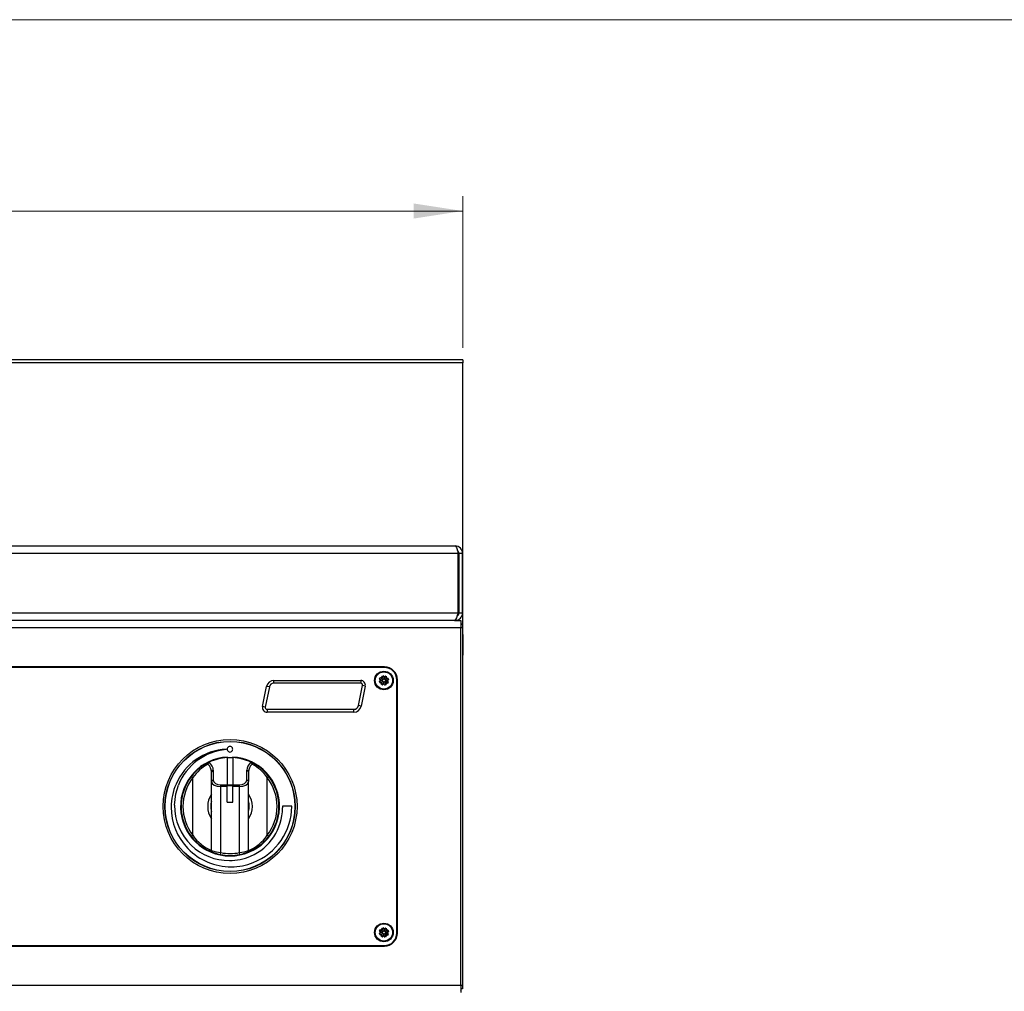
# Model space of a CAD drawing. Header units: millimetres. Extents: x 38 to 3318, y 40 to 2336.
# Tile 16 of 17: x 1149 to 1678, y 1814 to 2336. Entities that reach past the tile are written whole.
import ezdxf

# ---------------------------------------------------------------- set-up
doc = ezdxf.new("R2010")
doc.units = ezdxf.units.MM
doc.header["$LTSCALE"] = 8
doc.linetypes.add('CENTERX2', pattern=[20.32, 12.7, -2.54, 2.54, -2.54])
doc.layers.add('LAYER1', color=2, linetype='Continuous', lineweight=25)
doc.layers.add('LAYER2', color=3, linetype='CENTERX2')
doc.styles.add('SLDTEXTSTYLE2', font='TXT', dxfattribs={"width": 0.75})
doc.dimstyles.new('SLDDIMSTYLE0', dxfattribs={"dimtxt": 28, "dimasz": 26.416, "dimexe": 0, "dimexo": 0.0625, "dimgap": 7, "dimtad": 1, "dimdec": 1, "dimrnd": 1e-09, "dimzin": 12, "dimdsep": 46, "dimtxsty": 'SLDTEXTSTYLE2', "dimsah": 1, "dimcen": 0.09, "dimadec": 0, "dimazin": 3, "dimtfac": 1, "dimtdec": 1, "dimtofl": 0, "dimtmove": 0, "dimatfit": 3, "dimfxl": 1, "dimfrac": 2, "dimtolj": 1, "dimtzin": 12, "dimarcsym": 0})

# ---------------------------------------------------------------- blocks, each defined once
blk = doc.blocks.new('_D_3')
at = {"layer": 'LAYER2', "color": 8, "linetype": 'Continuous', "lineweight": 18}
for p, q in [((587.29, 2159.64), (587.29, 2241.19)), ((1387.29, 2159.64), (1387.29, 2241.19)), ((587.29, 2233.19), (1387.29, 2233.19))]:
    blk.add_line(p, q, dxfattribs=at)
for points in [[(587.29, 2233.19), (613.71, 2229.13), (613.71, 2237.26)], [(1387.29, 2233.19), (1360.88, 2237.26), (1360.88, 2229.13)]]:
    blk.add_solid(points, dxfattribs=at)
at = {"layer": 'LAYER2', "color": 8, "linetype": 'Continuous', "lineweight": 18, "insert": (956.26, 2269.29), "char_height": 28, "attachment_point": 1, "style": 'SLDTEXTSTYLE2'}
blk.add_mtext('800', dxfattribs=at)

msp = doc.modelspace()

# ---------------------------------------------------------------- linework, layer by layer
at = {"color": 7, "linetype": 'Continuous', "lineweight": 18}
msp.add_line((3318.4, 2336), (38.4, 2336), dxfattribs=at)
at = {"layer": 'LAYER1', "color": 7, "linetype": 'Continuous', "lineweight": 25}
for p, q in [((1387.292, 2153.194), (587.292, 2153.194)), ((1387.292, 2151.644), (587.292, 2151.644)), ((1387.292, 2153.194), (1387.292, 2151.644)), ((1387.292, 2006.572), (1387.292, 2151.644)), ((1384.768, 2049.218), (589.616, 2049.218)), ((591.192, 2053.218), (1383.192, 2053.218)), ((1384.768, 2017.218), (1384.768, 2049.218)), ((1387.192, 2049.218), (1385.192, 2049.218)), ((1385.192, 2049.218), (1385.192, 2017.218)), ((1387.192, 2017.218), (1387.192, 2049.218)), ((589.616, 2017.218), (1384.768, 2017.218)), ((1385.192, 2017.218), (1387.192, 2017.218)), ((1382.768, 2013.218), (591.616, 2013.218)), ((1382.768, 2013.218), (1383.192, 2013.218)), ((1383.192, 2013.218), (1383.192, 2013.498)), ((1383.192, 2013.218), (1386.192, 2013.218)), ((1386.192, 2013.218), (1386.192, 2009.218)), ((1386.192, 2009.218), (588.192, 2009.218)), ((1386.192, 2011.218), (1387.192, 2011.218)), ((1386.192, 1817.218), (1386.192, 2009.218)), ((1387.192, 2009.218), (1386.192, 2009.218)), ((1387.192, 2011.218), (1387.192, 2009.218)), ((1387.192, 2009.218), (1387.192, 1817.218)), ((1387.292, 2006.572), (1387.192, 2006.572)), ((1387.292, 2005.706), (1387.292, 2006.572)), ((1387.192, 2005.706), (1387.292, 2005.706)), ((1387.292, 2005.706), (1387.292, 1996.774)), ((1387.192, 1996.774), (1387.292, 1996.774)), ((1387.292, 1996.774), (1387.292, 1994.609)), ((1387.292, 1994.609), (1387.192, 1994.609)), ((1387.292, 1965.918), (1387.292, 1994.609)), ((1345.192, 1988.218), (629.192, 1988.218)), ((1345.192, 1987.918), (629.192, 1987.918)), ((1285.77, 1979.418), (1285.77, 1980.918)), ((1285.77, 1980.918), (1332.442, 1980.918)), ((1332.442, 1980.918), (1332.442, 1979.418)), ((1342.98, 1980.648), (1342.46, 1980.484)), ((1342.649, 1979.883), (1342.46, 1980.484)), ((1342.574, 1981.772), (1342.865, 1982.331)), ((1342.574, 1981.772), (1343.057, 1981.52)), ((1342.613, 1980.742), (1343.091, 1980.892)), ((1342.649, 1979.883), (1343.169, 1980.047)), ((1343.123, 1981.26), (1342.68, 1981.492)), ((1343.348, 1982.079), (1342.865, 1982.331)), ((1343.4, 1979.91), (1342.922, 1979.759)), ((1343.156, 1982.405), (1343.6, 1982.173)), ((1343.23, 1981.065), (1343.259, 1981.063)), ((1343.551, 1981.037), (1343.259, 1981.063)), ((1343.405, 1979.183), (1343.637, 1979.626)), ((1343.975, 1981.17), (1343.551, 1981.037)), ((1343.945, 1980.832), (1343.551, 1981.037)), ((1343.551, 1981.037), (1343.89, 1981.007)), ((1343.635, 1979.866), (1343.613, 1979.847)), ((1343.86, 1980.054), (1343.635, 1979.866)), ((1343.883, 1982.411), (1343.733, 1982.888)), ((1343.839, 1982.175), (1343.821, 1982.197)), ((1343.83, 1980.892), (1343.89, 1981.007)), ((1344.028, 1981.95), (1343.839, 1982.175)), ((1343.89, 1981.007), (1343.851, 1981.131)), ((1343.857, 1983.161), (1344.458, 1983.35)), ((1343.857, 1983.161), (1344.02, 1982.641)), ((1344.066, 1980.448), (1343.86, 1980.054)), ((1343.86, 1980.054), (1344.121, 1980.273)), ((1344.284, 1980.187), (1343.86, 1980.054)), ((1344.066, 1980.448), (1343.945, 1980.832)), ((1343.975, 1981.17), (1344.161, 1981.526)), ((1344.121, 1980.273), (1344.005, 1980.333)), ((1344.028, 1981.95), (1344.161, 1981.526)), ((1344.028, 1981.95), (1344.421, 1981.745)), ((1344.246, 1981.69), (1344.028, 1981.95)), ((1344.16, 1980.148), (1344.121, 1980.273)), ((1344.122, 1981.651), (1344.246, 1981.69)), ((1344.246, 1981.69), (1344.306, 1981.805)), ((1344.64, 1980.002), (1344.284, 1980.187)), ((1344.421, 1981.745), (1344.805, 1981.865)), ((1344.621, 1982.83), (1344.458, 1983.35)), ((1344.64, 1980.002), (1344.773, 1979.578)), ((1344.803, 1979.916), (1344.679, 1979.877)), ((1344.716, 1983.197), (1344.866, 1982.72)), ((1344.773, 1979.578), (1344.747, 1979.285)), ((1344.979, 1979.972), (1344.773, 1979.578)), ((1344.773, 1979.578), (1344.803, 1979.916)), ((1344.919, 1979.856), (1344.803, 1979.916)), ((1344.805, 1981.865), (1345.01, 1982.259)), ((1344.865, 1981.981), (1344.98, 1981.92)), ((1345.362, 1980.092), (1344.979, 1979.972)), ((1345.01, 1982.259), (1344.98, 1981.92)), ((1344.98, 1981.92), (1345.105, 1981.959)), ((1345.01, 1982.259), (1345.036, 1982.552)), ((1345.144, 1981.835), (1345.01, 1982.259)), ((1345.039, 1982.58), (1345.036, 1982.552)), ((1345.144, 1981.835), (1345.5, 1981.649)), ((1345.234, 1982.687), (1345.465, 1983.131)), ((1345.756, 1979.887), (1345.362, 1980.092)), ((1345.538, 1980.147), (1345.478, 1980.032)), ((1345.746, 1983.236), (1345.494, 1982.753)), ((1345.5, 1981.649), (1345.924, 1981.783)), ((1345.662, 1980.186), (1345.538, 1980.147)), ((1345.538, 1980.147), (1345.756, 1979.887)), ((1345.809, 1980.667), (1345.623, 1980.31)), ((1345.756, 1979.887), (1345.623, 1980.31)), ((1345.624, 1981.688), (1345.663, 1981.564)), ((1345.924, 1981.783), (1345.663, 1981.564)), ((1345.663, 1981.564), (1345.778, 1981.504)), ((1345.718, 1981.389), (1345.924, 1981.783)), ((1345.718, 1981.389), (1345.839, 1981.005)), ((1345.746, 1983.236), (1346.304, 1982.945)), ((1345.756, 1979.887), (1345.945, 1979.661)), ((1345.809, 1980.667), (1346.232, 1980.8)), ((1345.839, 1981.005), (1346.232, 1980.8)), ((1345.954, 1980.945), (1345.894, 1980.83)), ((1345.894, 1980.83), (1345.933, 1980.706)), ((1346.232, 1980.8), (1345.894, 1980.83)), ((1345.924, 1981.783), (1346.149, 1981.971)), ((1345.963, 1979.639), (1345.945, 1979.661)), ((1346.052, 1982.462), (1346.304, 1982.945)), ((1346.378, 1982.654), (1346.147, 1982.211)), ((1346.171, 1981.99), (1346.149, 1981.971)), ((1346.628, 1979.432), (1346.184, 1979.663)), ((1346.232, 1980.8), (1346.525, 1980.774)), ((1346.384, 1981.927), (1346.862, 1982.077)), ((1346.435, 1979.758), (1346.918, 1979.506)), ((1346.525, 1980.774), (1346.554, 1980.772)), ((1347.135, 1981.954), (1346.615, 1981.79)), ((1346.66, 1980.577), (1347.104, 1980.345)), ((1347.17, 1981.095), (1346.693, 1980.945)), ((1347.21, 1980.064), (1346.727, 1980.316)), ((1346.804, 1981.189), (1347.324, 1981.353)), ((1347.21, 1980.064), (1346.918, 1979.506)), ((1347.135, 1981.954), (1347.324, 1981.353)), ((1351.892, 1845.218), (1351.892, 1981.218)), ((1352.192, 1845.218), (1352.192, 1981.218)), ((1279.653, 1966.917), (1281.85, 1977.716)), ((1283.32, 1977.417), (1281.123, 1966.618)), ((1283.32, 1977.417), (1281.85, 1977.716)), ((1332.442, 1979.418), (1285.77, 1979.418)), ((1331.225, 1967.42), (1333.422, 1978.219)), ((1334.892, 1977.92), (1332.695, 1967.121)), ((1334.892, 1977.92), (1333.422, 1978.219)), ((1343.731, 1979.375), (1343.479, 1978.892)), ((1344.038, 1978.601), (1343.479, 1978.892)), ((1344.038, 1978.601), (1344.29, 1979.084)), ((1344.55, 1979.15), (1344.319, 1978.706)), ((1344.745, 1979.257), (1344.747, 1979.285)), ((1345.068, 1978.64), (1344.918, 1979.117)), ((1345.163, 1979.006), (1345.326, 1978.487)), ((1345.927, 1978.676), (1345.326, 1978.487)), ((1345.927, 1978.676), (1345.764, 1979.195)), ((1345.901, 1979.426), (1346.051, 1978.949)), ((1281.123, 1966.618), (1279.653, 1966.917)), ((1282.103, 1965.418), (1328.775, 1965.418)), ((1282.103, 1965.418), (1282.103, 1963.918)), ((1328.775, 1963.918), (1282.103, 1963.918)), ((1328.775, 1963.918), (1328.775, 1965.418)), ((1332.695, 1967.121), (1331.225, 1967.42)), ((1260.692, 1939.476), (1260.692, 1924.814)), ((1263.692, 1939.34), (1260.692, 1939.34)), ((1260.792, 1939.34), (1260.792, 1939.782)), ((1263.592, 1939.782), (1263.592, 1939.34)), ((1263.692, 1939.476), (1263.692, 1924.814)), ((1250.914, 1936.977), (1250.94, 1936.99)), ((1253.192, 1932.64), (1253.192, 1927.423)), ((1271.192, 1927.423), (1271.192, 1932.64)), ((1273.444, 1936.99), (1273.47, 1936.977)), ((1241.401, 1929.326), (1242.192, 1928.713)), ((1242.192, 1897.724), (1242.192, 1928.713)), ((1252.192, 1926.585), (1252.192, 1931.803)), ((1272.192, 1931.803), (1272.192, 1926.585)), ((1282.192, 1928.713), (1282.982, 1929.326)), ((1282.192, 1897.724), (1282.192, 1928.713)), ((1252.192, 1889.573), (1252.192, 1926.585)), ((1257.192, 1923.977), (1257.192, 1924.814)), ((1257.192, 1924.814), (1260.692, 1924.814)), ((1257.192, 1888.417), (1257.192, 1923.977)), ((1260.692, 1923.977), (1257.192, 1923.977)), ((1260.692, 1923.977), (1260.692, 1924.814)), ((1263.692, 1924.645), (1260.692, 1924.645)), ((1263.692, 1924.366), (1260.692, 1924.366)), ((1260.692, 1915.569), (1260.692, 1923.977)), ((1263.692, 1924.814), (1267.192, 1924.814)), ((1263.692, 1923.977), (1263.692, 1924.814)), ((1267.192, 1923.977), (1263.692, 1923.977)), ((1263.692, 1915.569), (1263.692, 1923.977)), ((1267.192, 1923.977), (1267.192, 1924.814)), ((1267.192, 1888.417), (1267.192, 1923.977)), ((1272.192, 1889.573), (1272.192, 1926.585)), ((1260.692, 1915.569), (1263.692, 1915.569)), ((1295.392, 1913.307), (1290.456, 1913.307)), ((1290.456, 1913.307), (1290.459, 1913.216)), ((1295.392, 1913.218), (1295.392, 1913.307)), ((1241.401, 1897.111), (1242.192, 1897.724)), ((1282.982, 1897.111), (1282.192, 1897.724)), ((1256.994, 1887.437), (1257.192, 1888.417)), ((1267.389, 1887.437), (1267.192, 1888.417)), ((1343.883, 1847.011), (1343.733, 1847.488)), ((1343.857, 1847.761), (1344.458, 1847.95)), ((1343.857, 1847.761), (1344.02, 1847.241)), ((1344.621, 1847.43), (1344.458, 1847.95)), ((1344.716, 1847.797), (1344.866, 1847.32)), ((1345.234, 1847.287), (1345.465, 1847.731)), ((1345.746, 1847.836), (1345.494, 1847.353)), ((1345.746, 1847.836), (1346.304, 1847.545)), ((1346.052, 1847.062), (1346.304, 1847.545)), ((1346.378, 1847.254), (1346.147, 1846.811)), ((1342.98, 1845.248), (1342.46, 1845.084)), ((1342.649, 1844.483), (1342.46, 1845.084)), ((1342.574, 1846.372), (1342.865, 1846.931)), ((1342.574, 1846.372), (1343.057, 1846.12)), ((1342.613, 1845.342), (1343.091, 1845.492)), ((1342.649, 1844.483), (1343.169, 1844.647)), ((1343.123, 1845.86), (1342.68, 1846.092)), ((1343.348, 1846.679), (1342.865, 1846.931)), ((1343.4, 1844.51), (1342.922, 1844.359)), ((1343.156, 1847.005), (1343.6, 1846.773)), ((1343.23, 1845.665), (1343.259, 1845.663)), ((1343.551, 1845.637), (1343.259, 1845.663)), ((1343.405, 1843.783), (1343.637, 1844.226)), ((1343.731, 1843.975), (1343.479, 1843.492)), ((1344.038, 1843.201), (1343.479, 1843.492)), ((1343.975, 1845.77), (1343.551, 1845.637)), ((1343.945, 1845.432), (1343.551, 1845.637)), ((1343.551, 1845.637), (1343.89, 1845.607)), ((1343.635, 1844.466), (1343.613, 1844.447)), ((1343.86, 1844.654), (1343.635, 1844.466)), ((1343.839, 1846.775), (1343.821, 1846.797)), ((1343.83, 1845.492), (1343.89, 1845.607)), ((1344.028, 1846.55), (1343.839, 1846.775)), ((1343.89, 1845.607), (1343.851, 1845.731)), ((1344.066, 1845.048), (1343.86, 1844.654)), ((1343.86, 1844.654), (1344.121, 1844.873)), ((1344.284, 1844.787), (1343.86, 1844.654)), ((1344.066, 1845.048), (1343.945, 1845.432)), ((1343.975, 1845.77), (1344.161, 1846.126)), ((1344.121, 1844.873), (1344.005, 1844.933)), ((1344.028, 1846.55), (1344.161, 1846.126)), ((1344.028, 1846.55), (1344.421, 1846.345)), ((1344.246, 1846.29), (1344.028, 1846.55)), ((1344.038, 1843.201), (1344.29, 1843.684)), ((1344.16, 1844.748), (1344.121, 1844.873)), ((1344.122, 1846.251), (1344.246, 1846.29)), ((1344.246, 1846.29), (1344.306, 1846.405)), ((1344.64, 1844.602), (1344.284, 1844.787)), ((1344.55, 1843.75), (1344.319, 1843.306)), ((1344.421, 1846.345), (1344.805, 1846.465)), ((1344.64, 1844.602), (1344.773, 1844.178)), ((1344.803, 1844.516), (1344.679, 1844.477)), ((1344.745, 1843.857), (1344.747, 1843.885)), ((1344.773, 1844.178), (1344.747, 1843.885)), ((1344.979, 1844.572), (1344.773, 1844.178)), ((1344.773, 1844.178), (1344.803, 1844.516)), ((1344.919, 1844.456), (1344.803, 1844.516)), ((1344.805, 1846.465), (1345.01, 1846.859)), ((1344.865, 1846.581), (1344.98, 1846.52)), ((1345.068, 1843.24), (1344.918, 1843.717)), ((1345.362, 1844.692), (1344.979, 1844.572)), ((1345.01, 1846.859), (1344.98, 1846.52)), ((1344.98, 1846.52), (1345.105, 1846.559)), ((1345.01, 1846.859), (1345.036, 1847.152)), ((1345.144, 1846.435), (1345.01, 1846.859)), ((1345.039, 1847.18), (1345.036, 1847.152)), ((1345.144, 1846.435), (1345.5, 1846.249)), ((1345.163, 1843.606), (1345.326, 1843.087)), ((1345.927, 1843.276), (1345.326, 1843.087)), ((1345.756, 1844.487), (1345.362, 1844.692)), ((1345.538, 1844.747), (1345.478, 1844.632)), ((1345.5, 1846.249), (1345.924, 1846.383)), ((1345.662, 1844.786), (1345.538, 1844.747)), ((1345.538, 1844.747), (1345.756, 1844.487)), ((1345.809, 1845.267), (1345.623, 1844.91)), ((1345.756, 1844.487), (1345.623, 1844.91)), ((1345.624, 1846.288), (1345.663, 1846.164)), ((1345.924, 1846.383), (1345.663, 1846.164)), ((1345.663, 1846.164), (1345.778, 1846.104)), ((1345.718, 1845.989), (1345.924, 1846.383)), ((1345.718, 1845.989), (1345.839, 1845.605)), ((1345.756, 1844.487), (1345.945, 1844.261)), ((1345.927, 1843.276), (1345.764, 1843.795)), ((1345.809, 1845.267), (1346.232, 1845.4)), ((1345.839, 1845.605), (1346.232, 1845.4)), ((1345.954, 1845.545), (1345.894, 1845.43)), ((1346.232, 1845.4), (1345.894, 1845.43)), ((1345.894, 1845.43), (1345.933, 1845.306)), ((1345.901, 1844.026), (1346.051, 1843.549)), ((1345.924, 1846.383), (1346.149, 1846.571)), ((1345.963, 1844.239), (1345.945, 1844.261)), ((1346.171, 1846.59), (1346.149, 1846.571)), ((1346.628, 1844.032), (1346.184, 1844.263)), ((1346.232, 1845.4), (1346.525, 1845.374)), ((1346.384, 1846.527), (1346.862, 1846.677)), ((1346.435, 1844.358), (1346.918, 1844.106)), ((1346.525, 1845.374), (1346.554, 1845.372)), ((1347.135, 1846.554), (1346.615, 1846.39)), ((1346.66, 1845.177), (1347.104, 1844.945)), ((1347.17, 1845.695), (1346.693, 1845.545)), ((1347.21, 1844.664), (1346.727, 1844.916)), ((1346.804, 1845.789), (1347.324, 1845.953)), ((1347.21, 1844.664), (1346.918, 1844.106)), ((1347.135, 1846.554), (1347.324, 1845.953)), ((629.192, 1838.518), (1345.192, 1838.518)), ((629.192, 1838.218), (1345.192, 1838.218)), ((588.192, 1817.218), (1386.192, 1817.218)), ((1386.192, 1817.218), (1386.192, 1813.218)), ((1386.192, 1817.218), (1387.192, 1817.218)), ((1387.192, 1817.218), (1387.192, 1815.218)), ((1387.192, 1815.218), (1386.192, 1815.218))]:
    msp.add_line(p, q, dxfattribs=at)
at = {"layer": 'LAYER1', "color": 7, "linetype": 'Continuous', "lineweight": 25, "flags": 128}
for points in [[(1383.192, 2053.218), (1383.541, 2052.979), (1383.89, 2052.289), (1384.239, 2051.231), (1384.588, 2049.932), (1384.768, 2049.218)], [(1384.768, 2017.218), (1384.317, 2015.831), (1383.866, 2014.616), (1383.415, 2013.724), (1382.964, 2013.266), (1382.768, 2013.218)], [(1386.656, 2011.218), (1386.365, 2011.653), (1386.192, 2011.864)], [(1260.071, 1943.962), (1260.072, 1943.993), (1260.073, 1944.018)], [(1260.08, 1943.767), (1260.073, 1943.876), (1260.071, 1943.962)], [(1232.334, 1913.874), (1232.982, 1920.034), (1234.425, 1924.72)], [(1290.459, 1913.216), (1290.469, 1912.762), (1290.472, 1912.404)], [(1386.192, 1814.573), (1386.365, 1814.783), (1386.656, 1815.218)]]:
    msp.add_lwpolyline(points, dxfattribs=at)
at = {"layer": 'LAYER1', "color": 7, "linetype": 'Continuous', "lineweight": 25}
for centre, radius in [((1344.892, 1980.918), 5), ((1344.892, 1980.918), 4.65), ((1344.892, 1980.918), 0.851), ((1262.192, 1913.218), 36), ((1262.192, 1913.218), 35), ((1262.192, 1913.218), 34.9), ((1344.892, 1845.518), 5), ((1344.892, 1845.518), 4.65), ((1344.892, 1845.518), 0.851)]:
    msp.add_circle(centre, radius, dxfattribs=at)
for centre, radius, start, end in [((1383.192, 2049.218), 4, 360, 90), ((1383.426, 2049.298), 1.768, 357.42667, 58.33614), ((1383.192, 2017.218), 4, 270, 0), ((1383.335, 2017.173), 1.857, 298.07455, 1.40453), ((1345.192, 1981.218), 7, 0, 90), ((1345.192, 1981.218), 6.7, 0, 90), ((1285.77, 1976.918), 4, 90, 168.5), ((1332.442, 1978.418), 2.5, 348.5, 90), ((1343.158, 1980.714), 0.19, 110.79818, 200.4459), ((1342.86, 1981.029), 0.4, 287.44849, 4.80832), ((1343.221, 1981.424), 0.19, 149.45109, 239.09881), ((1342.872, 1981.166), 0.4, 345.08867, 62.44849), ((1343.031, 1981.083), 0.2, 287.44849, 62.44849), ((1343.289, 1979.665), 0.4, 30.08867, 107.44849), ((1343.353, 1980.094), 0.19, 194.45109, 284.09881), ((1343.522, 1982), 0.19, 65.79818, 155.4459), ((1343.533, 1982.434), 0.4, 242.44849, 319.80832), ((1343.46, 1979.719), 0.2, 332.44849, 107.44849), ((1343.692, 1982.351), 0.2, 242.44849, 17.44849), ((1343.81, 1979.548), 0.19, 155.79818, 245.4459), ((1343.377, 1979.56), 0.4, 332.44849, 49.80832), ((1343.639, 1982.522), 0.4, 300.08867, 17.44849), ((1344.068, 1982.457), 0.19, 104.45109, 194.09881), ((1344.688, 1982.652), 0.19, 20.79818, 110.4459), ((1345.003, 1982.95), 0.4, 197.44849, 274.80832), ((1345.056, 1982.78), 0.2, 197.44849, 332.44849), ((1345.139, 1982.938), 0.4, 255.08867, 332.44849), ((1345.397, 1982.589), 0.19, 59.45109, 149.09881), ((1346.145, 1979.315), 0.4, 120.08867, 197.44849), ((1346.092, 1979.486), 0.2, 62.44849, 197.44849), ((1346.25, 1979.403), 0.4, 62.44849, 139.80832), ((1346.407, 1982.277), 0.4, 152.44849, 229.80832), ((1345.973, 1982.289), 0.19, 335.79818, 65.4459), ((1346.324, 1982.118), 0.2, 152.44849, 287.44849), ((1346.495, 1982.172), 0.4, 210.08867, 287.44849), ((1346.262, 1979.837), 0.19, 245.79818, 335.4459), ((1346.431, 1981.743), 0.19, 14.45109, 104.09881), ((1346.912, 1980.671), 0.4, 165.08867, 242.44849), ((1346.924, 1980.808), 0.4, 107.44849, 184.80832), ((1346.753, 1980.754), 0.2, 107.44849, 242.44849), ((1346.563, 1980.413), 0.19, 329.45109, 59.09881), ((1346.625, 1981.123), 0.19, 290.79818, 20.4459), ((1285.77, 1976.918), 2.5, 90, 168.5), ((1332.442, 1978.418), 1, 348.5, 90), ((1344.645, 1978.899), 0.4, 75.08867, 152.44849), ((1344.387, 1979.248), 0.19, 239.45109, 329.09881), ((1344.727, 1979.057), 0.2, 17.44849, 152.44849), ((1344.781, 1978.887), 0.4, 17.44849, 94.80832), ((1345.096, 1979.185), 0.19, 200.79818, 290.4459), ((1345.716, 1979.38), 0.19, 284.45109, 14.09881), ((1282.103, 1966.418), 2.5, 168.5, 270), ((1282.103, 1966.418), 1, 168.5, 270), ((1328.775, 1967.918), 2.5, 270, 348.5), ((1328.775, 1967.918), 4, 270, 348.5), ((1386.292, 1965.918), 1, 334.15807, 0), ((1261.771, 1912.912), 31.152, 93.12344, 156.68185), ((1262.652, 1913.502), 30.375, 94.85693, 158.32565), ((1262.155, 1943.968), 1.489, 359.99983, 180.00017), ((1262.155, 1943.968), 1.489, 179.99983, 0.00017), ((1262.192, 1913.218), 26.6, 93.01696, 86.98304), ((1262.192, 1913.218), 26.3, 93.26959, 115.33058), ((1262.192, 1913.218), 26.3, 64.66942, 86.73041), ((1262.192, 1913.218), 26.3, 115.39362, 142.23356), ((1261.544, 1915.227), 23.588, 118.39915, 145.12831), ((1251.518, 1935.949), 1.193, 120.45055, 178.69074), ((1253.117, 1931.714), 0.93, 85.39733, 174.50247), ((1271.266, 1931.714), 0.93, 5.49753, 94.60267), ((1272.865, 1935.949), 1.193, 1.31429, 59.54442), ((1262.192, 1913.218), 26.3, 37.76644, 64.60638), ((1262.937, 1915.336), 23.445, 34.78905, 61.68349), ((1262.192, 1913.218), 26.3, 142.23356, 217.76644), ((1262.192, 1913.218), 25.3, 142.23356, 217.76644), ((1253.117, 1926.496), 0.93, 85.39733, 174.50247), ((1271.266, 1926.496), 0.93, 5.49753, 94.60267), ((1262.192, 1913.218), 25.3, 322.23356, 37.76644), ((1262.192, 1913.218), 26.3, 322.23356, 37.76644), ((1260.746, 1913.019), 30.17, 156.0974, 180.29369), ((1262.192, 1913.218), 12, 146.44269, 213.55731), ((1262.192, 1913.218), 12, 326.44269, 33.55731), ((1262.271, 1912.689), 31.695, 179.68228, 224.22037), ((1261.945, 1913.68), 29.612, 179.62457, 225.96746), ((1262.192, 1913.218), 10.352, 165.01574, 194.98426), ((1262.192, 1913.218), 10.352, 345.01574, 14.98426), ((1261.919, 1912.767), 28.555, 293.34938, 359.2719), ((1262.564, 1913.609), 32.83, 291.63902, 359.31854), ((1262.192, 1913.218), 26.3, 217.76644, 249.16173), ((1261.257, 1910.905), 23.178, 214.66078, 246.97746), ((1262.192, 1913.218), 26.3, 290.83827, 322.23356), ((1263.094, 1910.945), 23.228, 293.05796, 325.3038), ((1262.655, 1912.976), 32.17, 224.11008, 270.3631), ((1261.648, 1913.271), 29.112, 225.82743, 270.34572), ((1253.192, 1889.573), 1, 180, 249.16173), ((1263.181, 1925.717), 37.778, 253.08812, 260.87744), ((1261.205, 1925.704), 37.764, 279.12117, 286.91327), ((1271.192, 1889.573), 1, 290.83827, 0), ((1262.192, 1913.218), 26.3, 249.16173, 258.60169), ((1262.192, 1913.218), 26.3, 258.60169, 281.39831), ((1262.192, 1913.218), 25.3, 258.60169, 281.39831), ((1261.967, 1911.912), 27.753, 269.70581, 293.95886), ((1262.192, 1913.218), 26.3, 281.39831, 290.83827), ((1262.938, 1912.05), 31.244, 269.85328, 292.05485), ((1343.639, 1847.122), 0.4, 300.08867, 17.44849), ((1344.068, 1847.057), 0.19, 104.45109, 194.09881), ((1344.688, 1847.252), 0.19, 20.79818, 110.4459), ((1345.003, 1847.55), 0.4, 197.44849, 274.80832), ((1345.056, 1847.38), 0.2, 197.44849, 332.44849), ((1345.139, 1847.538), 0.4, 255.08867, 332.44849), ((1345.397, 1847.189), 0.19, 59.45109, 149.09881), ((1343.158, 1845.314), 0.19, 110.79818, 200.4459), ((1342.86, 1845.629), 0.4, 287.44849, 4.80832), ((1343.221, 1846.024), 0.19, 149.45109, 239.09881), ((1342.872, 1845.766), 0.4, 345.08867, 62.44849), ((1343.031, 1845.683), 0.2, 287.44849, 62.44849), ((1343.289, 1844.265), 0.4, 30.08867, 107.44849), ((1343.353, 1844.694), 0.19, 194.45109, 284.09881), ((1343.522, 1846.6), 0.19, 65.79818, 155.4459), ((1343.533, 1847.034), 0.4, 242.44849, 319.80832), ((1343.46, 1844.319), 0.2, 332.44849, 107.44849), ((1343.692, 1846.951), 0.2, 242.44849, 17.44849), ((1343.81, 1844.148), 0.19, 155.79818, 245.4459), ((1343.377, 1844.16), 0.4, 332.44849, 49.80832), ((1344.645, 1843.499), 0.4, 75.08867, 152.44849), ((1344.387, 1843.848), 0.19, 239.45109, 329.09881), ((1344.727, 1843.657), 0.2, 17.44849, 152.44849), ((1344.781, 1843.487), 0.4, 17.44849, 94.80832), ((1345.096, 1843.785), 0.19, 200.79818, 290.4459), ((1345.192, 1845.218), 6.7, 270, 0), ((1345.192, 1845.218), 7, 270, 0), ((1346.145, 1843.915), 0.4, 120.08867, 197.44849), ((1345.716, 1843.98), 0.19, 284.45109, 14.09881), ((1346.092, 1844.086), 0.2, 62.44849, 197.44849), ((1346.25, 1844.003), 0.4, 62.44849, 139.80832), ((1346.407, 1846.877), 0.4, 152.44849, 229.80832), ((1345.973, 1846.889), 0.19, 335.79818, 65.4459), ((1346.324, 1846.718), 0.2, 152.44849, 287.44849), ((1346.495, 1846.772), 0.4, 210.08867, 287.44849), ((1346.262, 1844.437), 0.19, 245.79818, 335.4459), ((1346.431, 1846.343), 0.19, 14.45109, 104.09881), ((1346.912, 1845.271), 0.4, 165.08867, 242.44849), ((1346.924, 1845.408), 0.4, 107.44849, 184.80832), ((1346.753, 1845.354), 0.2, 107.44849, 242.44849), ((1346.563, 1845.013), 0.19, 329.45109, 59.09881), ((1346.625, 1845.723), 0.19, 290.79818, 20.4459)]:
    msp.add_arc(centre, radius, start, end, dxfattribs=at)
for centre, major_axis, ratio, start_param, end_param in [((1342.673, 1980.551), (-0.213, -0.067), 0.8949344, 4.712389, 6.2831853), ((1342.772, 1981.669), (-0.198, 0.103), 0.8949344, 0, 1.5707963), ((1342.862, 1979.95), (-0.213, -0.067), 0.8949344, 0, 1.5707963), ((1343.064, 1982.228), (-0.198, 0.103), 0.8949344, 4.712389, 6.2831853), ((1343.924, 1982.948), (-0.067, 0.213), 0.8949344, 0, 1.5707963), ((1344.525, 1983.137), (-0.067, 0.213), 0.8949344, 4.712389, 6.2831853), ((1345.642, 1983.038), (0.103, 0.198), 0.8949344, 0, 1.5707963), ((1346.201, 1982.747), (0.103, 0.198), 0.8949344, 4.712389, 6.2831853), ((1346.921, 1981.887), (0.213, 0.067), 0.8949344, 0, 1.5707963), ((1347.012, 1980.168), (0.198, -0.103), 0.8949344, 0, 1.5707963), ((1347.11, 1981.286), (0.213, 0.067), 0.8949344, 4.712389, 6.2831853), ((1343.583, 1979.09), (-0.103, -0.198), 0.8949344, 4.712389, 6.2831853), ((1344.141, 1978.799), (-0.103, -0.198), 0.8949344, 0, 1.5707963), ((1345.259, 1978.7), (0.067, -0.213), 0.8949344, 4.712389, 6.2831853), ((1345.86, 1978.889), (0.067, -0.213), 0.8949344, 0, 1.5707963), ((1346.72, 1979.609), (0.198, -0.103), 0.8949344, 4.712389, 6.2831853), ((1242.192, 1931.803), (10, 0), 0.7173913, 0, 0.6208887), ((1242.192, 1932.64), (11, 0), 0.6521739, 0, 0.6513691), ((1282.192, 1932.64), (11, 0), 0.6521739, 2.4902235, 3.1415927), ((1282.192, 1931.803), (10, 0), 0.7173913, 2.5207039, 3.1415927), ((1257.192, 1927.423), (4, 0), 0.6521739, 3.1415927, 4.712389), ((1267.192, 1927.423), (4, 0), 0.6521739, 4.712389, 6.2831853), ((1257.192, 1926.585), (5, 0), 0.5217391, 3.1415927, 4.712389), ((1267.192, 1926.585), (5, 0), 0.5217391, 4.712389, 6.2831853), ((1343.924, 1847.548), (-0.067, 0.213), 0.8949344, 0, 1.5707963), ((1344.525, 1847.737), (-0.067, 0.213), 0.8949344, 4.712389, 6.2831853), ((1345.642, 1847.638), (0.103, 0.198), 0.8949344, 0, 1.5707963), ((1346.201, 1847.347), (0.103, 0.198), 0.8949344, 4.712389, 6.2831853), ((1342.673, 1845.151), (-0.213, -0.067), 0.8949344, 4.712389, 6.2831853), ((1342.772, 1846.269), (-0.198, 0.103), 0.8949344, 0, 1.5707963), ((1342.862, 1844.55), (-0.213, -0.067), 0.8949344, 0, 1.5707963), ((1343.064, 1846.828), (-0.198, 0.103), 0.8949344, 4.712389, 6.2831853), ((1343.583, 1843.69), (-0.103, -0.198), 0.8949344, 4.712389, 6.2831853), ((1344.141, 1843.399), (-0.103, -0.198), 0.8949344, 0, 1.5707963), ((1345.259, 1843.3), (0.067, -0.213), 0.8949344, 4.712389, 6.2831853), ((1345.86, 1843.489), (0.067, -0.213), 0.8949344, 0, 1.5707963), ((1346.72, 1844.209), (0.198, -0.103), 0.8949344, 4.712389, 6.2831853), ((1346.921, 1846.487), (0.213, 0.067), 0.8949344, 0, 1.5707963), ((1347.012, 1844.768), (0.198, -0.103), 0.8949344, 0, 1.5707963), ((1347.11, 1845.886), (0.213, 0.067), 0.8949344, 4.712389, 6.2831853)]:
    msp.add_ellipse(centre, major_axis=major_axis, ratio=ratio, start_param=start_param, end_param=end_param, dxfattribs=at)

# ---------------------------------------------------------------- dimensions: what is measured, and where the dimension line sits
at = {"layer": 'LAYER2', "color": 8, "linetype": 'Continuous', "lineweight": 18}
dim = msp.add_linear_dim(base=(1387.292, 2233.194), p1=(587.292, 2151.644), p2=(1387.292, 2151.644), dimstyle='SLDDIMSTYLE0', dxfattribs=at)
dim.commit()
dim.dimension.update_dxf_attribs({"geometry": '_D_3', "text_midpoint": (987.292, 2233.194), "dimtype": 160})

doc.saveas('drawing.dxf')
